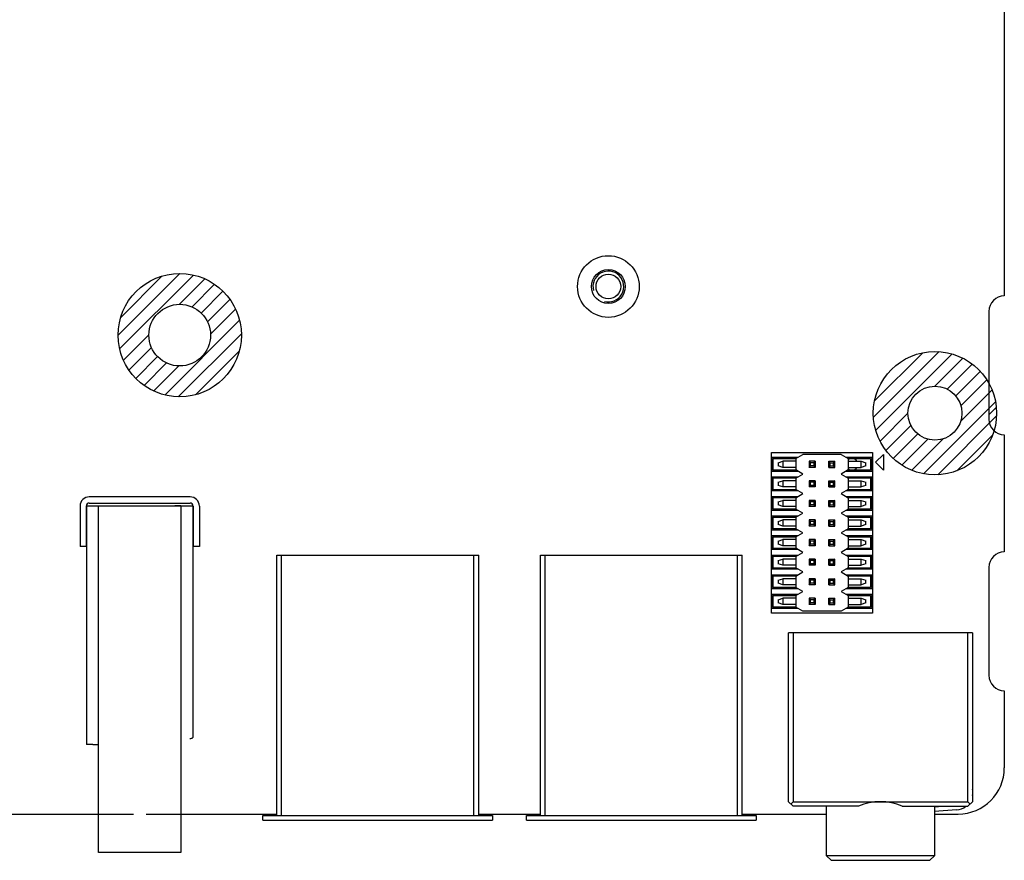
# Model space of a CAD drawing. Header units: millimetres. Extents: x 0 to 559, y 0 to 432.
# Tile 6 of 7: x 269 to 333, y 162 to 217. Entities that reach past the tile are written whole.
import ezdxf

# ---------------------------------------------------------------- set-up
doc = ezdxf.new("R2010")
doc.units = ezdxf.units.MM
doc.header["$LTSCALE"] = 30.734
doc.layers.add('00_COMPONENTS', color=7, linetype='CONTINUOUS')
doc.layers.add('COLOR6', color=7, linetype='CONTINUOUS')

msp = doc.modelspace()

# ---------------------------------------------------------------- linework, layer by layer
at = {"layer": '00_COMPONENTS', "color": 7}
for p, q in [((332.515, 288.985), (332.515, 198.585)), ((331.515, 197.585), (331.515, 190.585)), ((332.515, 189.585), (332.515, 181.985)), ((317.85, 187.77), (318.15, 187.87)), ((318.985, 187.87), (318.15, 187.87)), ((318.15, 187.87), (318.15, 187.47)), ((318.985, 188.039), (319.444, 188.305)), ((318.985, 188.039), (318.985, 187.3)), ((321.925, 188.305), (319.445, 188.305)), ((320.25, 187.87), (319.85, 187.87)), ((319.85, 187.87), (319.95, 187.77)), ((319.85, 187.87), (319.85, 187.47)), ((320.15, 187.77), (320.25, 187.87)), ((320.25, 187.87), (320.25, 187.47)), ((321.12, 187.87), (321.52, 187.87)), ((321.22, 187.77), (321.12, 187.87)), ((321.12, 187.47), (321.12, 187.87)), ((321.52, 187.87), (321.42, 187.77)), ((321.52, 187.47), (321.52, 187.87)), ((321.925, 188.305), (322.385, 188.039)), ((322.385, 188.039), (322.385, 187.3)), ((322.385, 187.87), (323.22, 187.87)), ((323.22, 187.87), (323.52, 187.77)), ((323.22, 187.47), (323.22, 187.87)), ((317.85, 187.77), (317.85, 187.57)), ((318.15, 187.47), (317.85, 187.57)), ((318.985, 187.47), (318.15, 187.47)), ((319.444, 187.035), (318.985, 187.3)), ((319.85, 187.47), (319.95, 187.57)), ((320.25, 187.47), (319.85, 187.47)), ((320.15, 187.77), (319.95, 187.77)), ((319.95, 187.57), (319.95, 187.77)), ((320.15, 187.57), (319.95, 187.57)), ((320.15, 187.77), (320.15, 187.57)), ((320.15, 187.57), (320.25, 187.47)), ((321.22, 187.57), (321.12, 187.47)), ((321.12, 187.47), (321.52, 187.47)), ((321.22, 187.77), (321.42, 187.77)), ((321.22, 187.57), (321.22, 187.77)), ((321.22, 187.57), (321.42, 187.57)), ((321.42, 187.77), (321.42, 187.57)), ((321.52, 187.47), (321.42, 187.57)), ((322.385, 187.3), (321.925, 187.035)), ((322.385, 187.47), (323.22, 187.47)), ((323.52, 187.57), (323.22, 187.47)), ((323.52, 187.57), (323.52, 187.77)), ((317.85, 186.5), (318.15, 186.6)), ((318.985, 186.6), (318.15, 186.6)), ((318.15, 186.6), (318.15, 186.2)), ((318.985, 186.769), (319.444, 187.035)), ((318.985, 186.769), (318.985, 186.03)), ((320.25, 186.6), (319.85, 186.6)), ((319.85, 186.6), (319.95, 186.5)), ((319.85, 186.6), (319.85, 186.2)), ((320.15, 186.5), (320.25, 186.6)), ((320.25, 186.6), (320.25, 186.2)), ((321.12, 186.6), (321.52, 186.6)), ((321.22, 186.5), (321.12, 186.6)), ((321.12, 186.2), (321.12, 186.6)), ((321.52, 186.6), (321.42, 186.5)), ((321.52, 186.2), (321.52, 186.6)), ((321.925, 187.035), (322.385, 186.769)), ((322.385, 186.769), (322.385, 186.03)), ((322.385, 186.6), (323.22, 186.6)), ((323.22, 186.6), (323.52, 186.5)), ((323.22, 186.2), (323.22, 186.6)), ((317.85, 186.5), (317.85, 186.3)), ((318.15, 186.2), (317.85, 186.3)), ((318.985, 186.2), (318.15, 186.2)), ((319.444, 185.765), (318.985, 186.03)), ((319.85, 186.2), (319.95, 186.3)), ((320.25, 186.2), (319.85, 186.2)), ((320.15, 186.5), (319.95, 186.5)), ((319.95, 186.3), (319.95, 186.5)), ((320.15, 186.3), (319.95, 186.3)), ((320.15, 186.5), (320.15, 186.3)), ((320.15, 186.3), (320.25, 186.2)), ((321.22, 186.3), (321.12, 186.2)), ((321.12, 186.2), (321.52, 186.2)), ((321.22, 186.5), (321.42, 186.5)), ((321.22, 186.3), (321.22, 186.5)), ((321.22, 186.3), (321.42, 186.3)), ((321.42, 186.5), (321.42, 186.3)), ((321.52, 186.2), (321.42, 186.3)), ((322.385, 186.03), (321.925, 185.765)), ((322.385, 186.2), (323.22, 186.2)), ((323.52, 186.3), (323.22, 186.2)), ((323.52, 186.3), (323.52, 186.5)), ((317.85, 185.23), (318.15, 185.33)), ((318.985, 185.33), (318.15, 185.33)), ((318.15, 185.33), (318.15, 184.93)), ((318.985, 185.499), (319.444, 185.765)), ((318.985, 185.499), (318.985, 184.76)), ((320.25, 185.33), (319.85, 185.33)), ((319.85, 185.33), (319.95, 185.23)), ((319.85, 185.33), (319.85, 184.93)), ((320.15, 185.23), (320.25, 185.33)), ((320.25, 185.33), (320.25, 184.93)), ((321.12, 185.33), (321.52, 185.33)), ((321.22, 185.23), (321.12, 185.33)), ((321.12, 184.93), (321.12, 185.33)), ((321.52, 185.33), (321.42, 185.23)), ((321.52, 184.93), (321.52, 185.33)), ((321.925, 185.765), (322.385, 185.499)), ((322.385, 185.499), (322.385, 184.76)), ((322.385, 185.33), (323.22, 185.33)), ((323.22, 185.33), (323.52, 185.23)), ((323.22, 184.93), (323.22, 185.33)), ((273.415, 184.985), (278.64, 184.985)), ((278.64, 184.985), (279.415, 184.985)), ((317.85, 185.23), (317.85, 185.03)), ((318.15, 184.93), (317.85, 185.03)), ((318.985, 184.93), (318.15, 184.93)), ((319.444, 184.495), (318.985, 184.76)), ((319.85, 184.93), (319.95, 185.03)), ((320.25, 184.93), (319.85, 184.93)), ((320.15, 185.23), (319.95, 185.23)), ((319.95, 185.03), (319.95, 185.23)), ((320.15, 185.03), (319.95, 185.03)), ((320.15, 185.23), (320.15, 185.03)), ((320.15, 185.03), (320.25, 184.93)), ((321.22, 185.03), (321.12, 184.93)), ((321.12, 184.93), (321.52, 184.93)), ((321.22, 185.23), (321.42, 185.23)), ((321.22, 185.03), (321.22, 185.23)), ((321.22, 185.03), (321.42, 185.03)), ((321.42, 185.23), (321.42, 185.03)), ((321.52, 184.93), (321.42, 185.03)), ((322.385, 184.76), (321.925, 184.495)), ((322.385, 184.93), (323.22, 184.93)), ((323.52, 185.03), (323.22, 184.93)), ((323.52, 185.03), (323.52, 185.23)), ((317.85, 183.96), (318.15, 184.06)), ((318.985, 184.06), (318.15, 184.06)), ((318.15, 184.06), (318.15, 183.66)), ((318.985, 184.229), (319.444, 184.495)), ((318.985, 184.229), (318.985, 183.49)), ((320.25, 184.06), (319.85, 184.06)), ((319.85, 184.06), (319.95, 183.96)), ((319.85, 184.06), (319.85, 183.66)), ((320.15, 183.96), (320.25, 184.06)), ((320.25, 184.06), (320.25, 183.66)), ((321.12, 184.06), (321.52, 184.06)), ((321.22, 183.96), (321.12, 184.06)), ((321.12, 183.66), (321.12, 184.06)), ((321.52, 184.06), (321.42, 183.96)), ((321.52, 183.66), (321.52, 184.06)), ((321.925, 184.495), (322.385, 184.229)), ((322.385, 184.229), (322.385, 183.49)), ((322.385, 184.06), (323.22, 184.06)), ((323.22, 184.06), (323.52, 183.96)), ((323.22, 183.66), (323.22, 184.06)), ((317.85, 183.96), (317.85, 183.76)), ((318.15, 183.66), (317.85, 183.76)), ((318.985, 183.66), (318.15, 183.66)), ((319.444, 183.225), (318.985, 183.49)), ((319.85, 183.66), (319.95, 183.76)), ((320.25, 183.66), (319.85, 183.66)), ((320.15, 183.96), (319.95, 183.96)), ((319.95, 183.76), (319.95, 183.96)), ((320.15, 183.76), (319.95, 183.76)), ((320.15, 183.96), (320.15, 183.76)), ((320.15, 183.76), (320.25, 183.66)), ((321.22, 183.76), (321.12, 183.66)), ((321.12, 183.66), (321.52, 183.66)), ((321.22, 183.96), (321.42, 183.96)), ((321.22, 183.76), (321.22, 183.96)), ((321.22, 183.76), (321.42, 183.76)), ((321.42, 183.96), (321.42, 183.76)), ((321.52, 183.66), (321.42, 183.76)), ((322.385, 183.49), (321.925, 183.225)), ((322.385, 183.66), (323.22, 183.66)), ((323.52, 183.76), (323.22, 183.66)), ((323.52, 183.76), (323.52, 183.96)), ((317.85, 182.69), (318.15, 182.79)), ((318.985, 182.79), (318.15, 182.79)), ((318.15, 182.79), (318.15, 182.39)), ((318.985, 182.959), (319.444, 183.225)), ((318.985, 182.959), (318.985, 182.22)), ((320.25, 182.79), (319.85, 182.79)), ((319.85, 182.79), (319.95, 182.69)), ((319.85, 182.79), (319.85, 182.39)), ((320.15, 182.69), (320.25, 182.79)), ((320.25, 182.79), (320.25, 182.39)), ((321.12, 182.79), (321.52, 182.79)), ((321.22, 182.69), (321.12, 182.79)), ((321.12, 182.39), (321.12, 182.79)), ((321.52, 182.79), (321.42, 182.69)), ((321.52, 182.39), (321.52, 182.79)), ((321.925, 183.225), (322.385, 182.959)), ((322.385, 182.959), (322.385, 182.22)), ((322.385, 182.79), (323.22, 182.79)), ((323.22, 182.79), (323.52, 182.69)), ((323.22, 182.39), (323.22, 182.79)), ((317.85, 182.69), (317.85, 182.49)), ((318.15, 182.39), (317.85, 182.49)), ((318.985, 182.39), (318.15, 182.39)), ((319.444, 181.955), (318.985, 182.22)), ((319.85, 182.39), (319.95, 182.49)), ((320.25, 182.39), (319.85, 182.39)), ((320.15, 182.69), (319.95, 182.69)), ((319.95, 182.49), (319.95, 182.69)), ((320.15, 182.49), (319.95, 182.49)), ((320.15, 182.69), (320.15, 182.49)), ((320.15, 182.49), (320.25, 182.39)), ((321.22, 182.49), (321.12, 182.39)), ((321.12, 182.39), (321.52, 182.39)), ((321.22, 182.69), (321.42, 182.69)), ((321.22, 182.49), (321.22, 182.69)), ((321.22, 182.49), (321.42, 182.49)), ((321.42, 182.69), (321.42, 182.49)), ((321.52, 182.39), (321.42, 182.49)), ((322.385, 182.22), (321.925, 181.955)), ((322.385, 182.39), (323.22, 182.39)), ((323.52, 182.49), (323.22, 182.39)), ((323.52, 182.49), (323.52, 182.69)), ((285.315, 181.785), (298.415, 181.785)), ((285.315, 164.885), (285.315, 181.785)), ((298.415, 164.885), (298.415, 181.785)), ((302.415, 181.785), (315.515, 181.785)), ((302.415, 164.885), (302.415, 181.785)), ((315.515, 164.885), (315.515, 181.785)), ((317.85, 181.42), (318.15, 181.52)), ((318.985, 181.52), (318.15, 181.52)), ((318.15, 181.52), (318.15, 181.12)), ((318.985, 181.689), (319.444, 181.955)), ((318.985, 181.689), (318.985, 180.95)), ((320.25, 181.52), (319.85, 181.52)), ((319.85, 181.52), (319.95, 181.42)), ((319.85, 181.52), (319.85, 181.12)), ((320.15, 181.42), (320.25, 181.52)), ((320.25, 181.52), (320.25, 181.12)), ((321.12, 181.52), (321.52, 181.52)), ((321.22, 181.42), (321.12, 181.52)), ((321.12, 181.12), (321.12, 181.52)), ((321.52, 181.52), (321.42, 181.42)), ((321.52, 181.12), (321.52, 181.52)), ((321.925, 181.955), (322.385, 181.689)), ((322.385, 181.689), (322.385, 180.95)), ((322.385, 181.52), (323.22, 181.52)), ((323.22, 181.52), (323.52, 181.42)), ((323.22, 181.12), (323.22, 181.52)), ((317.85, 181.42), (317.85, 181.22)), ((318.15, 181.12), (317.85, 181.22)), ((318.985, 181.12), (318.15, 181.12)), ((319.444, 180.685), (318.985, 180.95)), ((319.85, 181.12), (319.95, 181.22)), ((320.25, 181.12), (319.85, 181.12)), ((320.15, 181.42), (319.95, 181.42)), ((319.95, 181.22), (319.95, 181.42)), ((320.15, 181.22), (319.95, 181.22)), ((320.15, 181.42), (320.15, 181.22)), ((320.15, 181.22), (320.25, 181.12)), ((321.22, 181.22), (321.12, 181.12)), ((321.12, 181.12), (321.52, 181.12)), ((321.22, 181.42), (321.42, 181.42)), ((321.22, 181.22), (321.22, 181.42)), ((321.22, 181.22), (321.42, 181.22)), ((321.42, 181.42), (321.42, 181.22)), ((321.52, 181.12), (321.42, 181.22)), ((322.385, 180.95), (321.925, 180.685)), ((322.385, 181.12), (323.22, 181.12)), ((323.52, 181.22), (323.22, 181.12)), ((323.52, 181.22), (323.52, 181.42)), ((331.515, 180.985), (331.515, 173.985)), ((317.85, 180.15), (318.15, 180.25)), ((318.985, 180.25), (318.15, 180.25)), ((318.15, 180.25), (318.15, 179.85)), ((318.985, 180.419), (319.444, 180.685)), ((318.985, 180.419), (318.985, 179.68)), ((320.25, 180.25), (319.85, 180.25)), ((319.85, 180.25), (319.95, 180.15)), ((319.85, 180.25), (319.85, 179.85)), ((320.15, 180.15), (320.25, 180.25)), ((320.25, 180.25), (320.25, 179.85)), ((321.12, 180.25), (321.52, 180.25)), ((321.22, 180.15), (321.12, 180.25)), ((321.12, 179.85), (321.12, 180.25)), ((321.52, 180.25), (321.42, 180.15)), ((321.52, 179.85), (321.52, 180.25)), ((321.925, 180.685), (322.385, 180.419)), ((322.385, 180.419), (322.385, 179.68)), ((322.385, 180.25), (323.22, 180.25)), ((323.22, 180.25), (323.52, 180.15)), ((323.22, 179.85), (323.22, 180.25)), ((317.85, 180.15), (317.85, 179.95)), ((318.15, 179.85), (317.85, 179.95)), ((318.985, 179.85), (318.15, 179.85)), ((319.444, 179.415), (318.985, 179.68)), ((319.85, 179.85), (319.95, 179.95)), ((320.25, 179.85), (319.85, 179.85)), ((320.15, 180.15), (319.95, 180.15)), ((319.95, 179.95), (319.95, 180.15)), ((320.15, 179.95), (319.95, 179.95)), ((320.15, 180.15), (320.15, 179.95)), ((320.15, 179.95), (320.25, 179.85)), ((321.22, 179.95), (321.12, 179.85)), ((321.12, 179.85), (321.52, 179.85)), ((321.22, 180.15), (321.42, 180.15)), ((321.22, 179.95), (321.22, 180.15)), ((321.22, 179.95), (321.42, 179.95)), ((321.42, 180.15), (321.42, 179.95)), ((321.52, 179.85), (321.42, 179.95)), ((322.385, 179.68), (321.925, 179.415)), ((322.385, 179.85), (323.22, 179.85)), ((323.52, 179.95), (323.22, 179.85)), ((323.52, 179.95), (323.52, 180.15)), ((317.85, 178.88), (318.15, 178.98)), ((318.985, 178.98), (318.15, 178.98)), ((318.15, 178.98), (318.15, 178.58)), ((318.985, 179.149), (319.444, 179.415)), ((318.985, 179.149), (318.985, 178.41)), ((320.25, 178.98), (319.85, 178.98)), ((319.85, 178.98), (319.95, 178.88)), ((319.85, 178.98), (319.85, 178.58)), ((320.15, 178.88), (320.25, 178.98)), ((320.25, 178.98), (320.25, 178.58)), ((321.12, 178.98), (321.52, 178.98)), ((321.22, 178.88), (321.12, 178.98)), ((321.12, 178.58), (321.12, 178.98)), ((321.52, 178.98), (321.42, 178.88)), ((321.52, 178.58), (321.52, 178.98)), ((321.925, 179.415), (322.385, 179.149)), ((322.385, 179.149), (322.385, 178.41)), ((322.385, 178.98), (323.22, 178.98)), ((323.22, 178.98), (323.52, 178.88)), ((323.22, 178.58), (323.22, 178.98)), ((317.85, 178.88), (317.85, 178.68)), ((318.15, 178.58), (317.85, 178.68)), ((318.985, 178.58), (318.15, 178.58)), ((319.444, 178.145), (318.985, 178.41)), ((319.85, 178.58), (319.95, 178.68)), ((320.25, 178.58), (319.85, 178.58)), ((320.15, 178.88), (319.95, 178.88)), ((319.95, 178.68), (319.95, 178.88)), ((320.15, 178.68), (319.95, 178.68)), ((320.15, 178.88), (320.15, 178.68)), ((320.15, 178.68), (320.25, 178.58)), ((321.22, 178.68), (321.12, 178.58)), ((321.12, 178.58), (321.52, 178.58)), ((321.22, 178.88), (321.42, 178.88)), ((321.22, 178.68), (321.22, 178.88)), ((321.22, 178.68), (321.42, 178.68)), ((321.42, 178.88), (321.42, 178.68)), ((321.52, 178.58), (321.42, 178.68)), ((322.385, 178.41), (321.925, 178.145)), ((322.385, 178.58), (323.22, 178.58)), ((323.52, 178.68), (323.22, 178.58)), ((323.52, 178.68), (323.52, 178.88)), ((321.925, 178.145), (319.444, 178.145)), ((330.455, 176.745), (318.515, 176.745)), ((318.515, 165.785), (318.515, 176.745)), ((318.815, 176.745), (318.815, 165.785)), ((330.155, 165.785), (330.155, 176.745)), ((330.455, 176.745), (330.455, 165.785)), ((332.515, 172.985), (332.515, 167.985)), ((318.515, 165.785), (318.815, 165.485)), ((318.815, 165.785), (318.665, 165.635)), ((318.815, 165.785), (330.155, 165.785)), ((323.057, 165.485), (318.815, 165.485)), ((320.975, 162.285), (320.975, 165.485)), ((325.892, 165.485), (330.155, 165.485)), ((327.975, 165.485), (327.975, 162.285)), ((327.978, 165.444), (328.53, 165.485)), ((330.305, 165.635), (330.155, 165.785)), ((330.155, 165.485), (330.455, 165.785)), ((267.296, 164.985), (276.005, 164.985)), ((276.825, 164.985), (285.315, 164.985)), ((284.415, 164.885), (299.315, 164.885)), ((284.415, 164.585), (284.415, 164.885)), ((298.415, 164.985), (302.415, 164.985)), ((299.315, 164.885), (299.315, 164.585)), ((301.515, 164.885), (316.415, 164.885)), ((301.515, 164.585), (301.515, 164.885)), ((315.515, 164.985), (320.975, 164.985)), ((316.415, 164.885), (316.415, 164.585)), ((329.408, 165.248), (327.975, 165.143)), ((327.975, 164.985), (329.515, 164.985)), ((327.975, 162.285), (320.975, 162.285)), ((320.975, 162.285), (321.275, 161.985)), ((327.675, 161.985), (327.975, 162.285)), ((321.275, 161.985), (327.675, 161.985))]:
    msp.add_line(p, q, dxfattribs=at)
at = {"layer": '00_COMPONENTS', "color": 4}
for p, q in [((275.013, 196.039), (279.018, 200.045)), ((275.114, 195.152), (279.905, 199.944)), ((275.182, 197.196), (277.861, 199.875)), ((278.994, 198.045), (280.646, 199.696)), ((279.814, 197.877), (281.279, 199.341)), ((280.405, 197.48), (281.82, 198.895)), ((280.818, 196.905), (282.274, 198.361)), ((281.012, 196.111), (282.637, 197.737)), ((278.051, 192.162), (282.895, 197.007)), ((278.922, 192.046), (283.012, 196.135)), ((275.361, 194.412), (277.013, 196.064)), ((275.716, 193.779), (277.181, 195.243)), ((280.044, 192.18), (282.878, 195.013)), ((324.024, 190.719), (328.28, 194.976)), ((324.094, 191.777), (327.222, 194.905)), ((276.163, 193.238), (277.577, 194.652)), ((276.697, 192.784), (278.152, 194.239)), ((324.171, 189.878), (329.121, 194.829)), ((328.015, 192.735), (329.829, 194.549)), ((277.321, 192.42), (278.947, 194.046)), ((328.811, 192.543), (330.436, 194.168)), ((329.36, 192.104), (330.954, 193.698)), ((329.7, 191.456), (331.384, 193.14)), ((329.681, 190.45), (331.721, 192.489)), ((327.273, 187.054), (331.945, 191.726)), ((331.515, 190.877), (331.997, 191.359)), ((324.45, 189.17), (326.265, 190.985)), ((328.196, 186.989), (332.011, 190.804)), ((324.831, 188.563), (326.456, 190.188)), ((325.301, 188.046), (326.895, 189.64)), ((325.859, 187.615), (327.543, 189.299)), ((326.51, 187.279), (328.55, 189.318)), ((329.443, 187.248), (331.751, 189.556)), ((317.401, 188.432), (323.968, 188.432)), ((317.401, 178.018), (317.401, 188.432)), ((317.452, 188.127), (319.137, 188.127)), ((317.452, 187.212), (317.452, 188.127)), ((317.528, 188.051), (319.005, 188.051)), ((317.528, 187.289), (317.528, 188.051)), ((322.233, 188.127), (323.917, 188.127)), ((322.365, 188.051), (323.841, 188.051)), ((323.841, 188.051), (323.841, 187.289)), ((323.917, 188.127), (323.917, 187.212)), ((323.968, 188.432), (323.968, 178.018)), ((324.159, 187.797), (324.667, 188.305)), ((324.667, 188.305), (324.667, 187.289)), ((319.137, 187.212), (317.452, 187.212)), ((319.005, 187.289), (317.528, 187.289)), ((323.917, 187.212), (322.233, 187.212)), ((323.841, 187.289), (322.365, 187.289)), ((324.667, 187.289), (324.159, 187.797)), ((317.452, 186.857), (319.137, 186.857)), ((317.452, 185.942), (317.452, 186.857)), ((317.528, 186.781), (319.005, 186.781)), ((317.528, 186.019), (317.528, 186.781)), ((322.233, 186.857), (323.917, 186.857)), ((322.365, 186.781), (323.841, 186.781)), ((323.841, 186.781), (323.841, 186.019)), ((323.917, 186.857), (323.917, 185.942)), ((319.137, 185.942), (317.452, 185.942)), ((319.005, 186.019), (317.528, 186.019)), ((323.917, 185.942), (322.233, 185.942)), ((323.841, 186.019), (322.365, 186.019)), ((317.452, 185.587), (319.137, 185.587)), ((317.452, 184.672), (317.452, 185.587)), ((317.528, 185.511), (319.005, 185.511)), ((317.528, 184.749), (317.528, 185.511)), ((322.233, 185.587), (323.917, 185.587)), ((322.365, 185.511), (323.841, 185.511)), ((323.841, 185.511), (323.841, 184.749)), ((323.917, 185.587), (323.917, 184.672)), ((319.137, 184.672), (317.452, 184.672)), ((319.005, 184.749), (317.528, 184.749)), ((323.917, 184.672), (322.233, 184.672)), ((323.841, 184.749), (322.365, 184.749)), ((317.452, 184.317), (319.137, 184.317)), ((317.452, 183.402), (317.452, 184.317)), ((317.528, 184.241), (319.005, 184.241)), ((317.528, 183.479), (317.528, 184.241)), ((322.233, 184.317), (323.917, 184.317)), ((322.365, 184.241), (323.841, 184.241)), ((323.841, 184.241), (323.841, 183.479)), ((323.917, 184.317), (323.917, 183.402)), ((319.137, 183.402), (317.452, 183.402)), ((319.005, 183.479), (317.528, 183.479)), ((323.917, 183.402), (322.233, 183.402)), ((323.841, 183.479), (322.365, 183.479)), ((317.452, 183.047), (319.137, 183.047)), ((317.452, 182.132), (317.452, 183.047)), ((317.528, 182.971), (319.005, 182.971)), ((317.528, 182.209), (317.528, 182.971)), ((322.233, 183.047), (323.917, 183.047)), ((322.365, 182.971), (323.841, 182.971)), ((323.841, 182.971), (323.841, 182.209)), ((323.917, 183.047), (323.917, 182.132)), ((319.137, 182.132), (317.452, 182.132)), ((319.005, 182.209), (317.528, 182.209)), ((323.917, 182.132), (322.233, 182.132)), ((323.841, 182.209), (322.365, 182.209)), ((285.625, 164.885), (285.625, 181.785)), ((298.105, 164.885), (298.105, 181.785)), ((302.725, 164.885), (302.725, 181.785)), ((315.205, 164.885), (315.205, 181.785)), ((317.452, 181.777), (319.137, 181.777)), ((317.452, 180.862), (317.452, 181.777)), ((317.528, 181.701), (319.005, 181.701)), ((317.528, 180.939), (317.528, 181.701)), ((322.233, 181.777), (323.917, 181.777)), ((322.365, 181.701), (323.841, 181.701)), ((323.841, 181.701), (323.841, 180.939)), ((323.917, 181.777), (323.917, 180.862)), ((319.137, 180.862), (317.452, 180.862)), ((319.005, 180.939), (317.528, 180.939)), ((323.917, 180.862), (322.233, 180.862)), ((323.841, 180.939), (322.365, 180.939)), ((317.452, 180.507), (319.137, 180.507)), ((317.452, 179.592), (317.452, 180.507)), ((317.528, 180.431), (319.005, 180.431)), ((317.528, 179.669), (317.528, 180.431)), ((322.233, 180.507), (323.917, 180.507)), ((322.365, 180.431), (323.841, 180.431)), ((323.841, 180.431), (323.841, 179.669)), ((323.917, 180.507), (323.917, 179.592)), ((319.137, 179.592), (317.452, 179.592)), ((319.005, 179.669), (317.528, 179.669)), ((323.917, 179.592), (322.233, 179.592)), ((323.841, 179.669), (322.365, 179.669)), ((317.452, 179.237), (319.137, 179.237)), ((317.452, 178.322), (317.452, 179.237)), ((317.528, 179.161), (319.005, 179.161)), ((317.528, 178.399), (317.528, 179.161)), ((322.233, 179.237), (323.917, 179.237)), ((322.365, 179.161), (323.841, 179.161)), ((323.841, 179.161), (323.841, 178.399)), ((323.917, 179.237), (323.917, 178.322)), ((319.137, 178.322), (317.452, 178.322)), ((319.005, 178.399), (317.528, 178.399)), ((323.917, 178.322), (322.233, 178.322)), ((323.841, 178.399), (322.365, 178.399)), ((323.968, 178.018), (317.401, 178.018)), ((284.415, 164.585), (299.315, 164.585)), ((301.515, 164.585), (316.415, 164.585))]:
    msp.add_line(p, q, dxfattribs=at)
at = {"layer": '00_COMPONENTS', "color": 7}
for centre, radius in [((306.824, 199.199), 2), ((279.013, 196.045), 4), ((306.824, 199.199), 1.1), ((306.824, 199.199), 0.8), ((279.013, 196.045), 2), ((328.015, 190.985), 4), ((328.015, 190.985), 1.75)]:
    msp.add_circle(centre, radius, dxfattribs=at)
at = {"layer": '00_COMPONENTS', "color": 4}
for centre, radius, start, end in [((306.824, 199.199), 1, 255, 195), ((322.635, 187.67), 0.378, 31.93237, 131.38885), ((322.635, 187.67), 0.378, 228.61115, 328.06763)]:
    msp.add_arc(centre, radius, start, end, dxfattribs=at)
at = {"layer": '00_COMPONENTS', "color": 7}
for centre, radius, start, end in [((332.515, 197.585), 1, 90, 180), ((332.515, 190.585), 1, 180, 270), ((332.515, 180.985), 1, 90, 180), ((332.515, 173.985), 1, 180, 270), ((329.515, 167.985), 3, 270, 360), ((329.325, 166.395), 1.15, 349.33298, 10.65268), ((329.325, 166.395), 1.15, 274.15785, 307.68793)]:
    msp.add_arc(centre, radius, start, end, dxfattribs=at)
msp.add_ellipse((324.475, 162.285), major_axis=(3.5, 0), ratio=1, start_param=1.153741, end_param=1.987852, dxfattribs=at)
at = {"layer": 'COLOR6', "color": 7}
for p, q in [((273.715, 185.557), (273.145, 185.557)), ((278.484, 185.557), (274.345, 185.557)), ((279.685, 185.557), (279.115, 185.557)), ((272.545, 184.957), (272.545, 182.347)), ((272.945, 184.957), (272.945, 182.347)), ((272.965, 184.985), (273.74, 184.985)), ((273.145, 185.157), (273.715, 185.157)), ((274.345, 185.157), (278.484, 185.157)), ((279.09, 184.985), (279.465, 184.985)), ((279.115, 185.157), (279.685, 185.157)), ((279.885, 184.957), (279.885, 182.347)), ((280.285, 184.957), (280.285, 182.347)), ((272.945, 182.347), (272.545, 182.347)), ((280.285, 182.347), (279.885, 182.347)), ((273.365, 169.485), (273.74, 169.485)), ((279.09, 162.485), (273.74, 162.485))]:
    msp.add_line(p, q, dxfattribs=at)
at = {"layer": 'COLOR6', "color": 4}
for p, q in [((274.345, 185.557), (273.715, 185.557)), ((279.115, 185.557), (278.484, 185.557)), ((272.965, 184.985), (272.965, 169.485)), ((273.715, 185.157), (274.345, 185.157)), ((273.74, 184.985), (274.14, 184.985)), ((273.74, 162.485), (273.74, 184.985)), ((278.484, 185.157), (279.115, 185.157)), ((279.09, 184.985), (278.69, 184.985)), ((279.09, 184.985), (279.09, 162.485)), ((279.465, 184.985), (279.865, 184.985)), ((279.865, 184.985), (279.865, 169.959)), ((273.365, 169.485), (272.965, 169.485))]:
    msp.add_line(p, q, dxfattribs=at)
at = {"layer": 'COLOR6', "color": 7}
for centre, radius, start, end in [((273.145, 184.957), 0.6, 90, 180), ((279.685, 184.957), 0.6, 0, 90), ((273.145, 184.957), 0.2, 90, 180), ((279.685, 184.957), 0.2, 0, 90)]:
    msp.add_arc(centre, radius, start, end, dxfattribs=at)
msp.add_open_spline([(279.671, 169.88), (279.706, 169.886), (279.766, 169.9), (279.831, 169.92), (279.865, 169.947), (279.865, 169.959)], degree=3, knots=[0, 0, 0, 0, 0.502997, 0.832374, 1, 1, 1, 1], dxfattribs=at)

doc.saveas('drawing.dxf')
